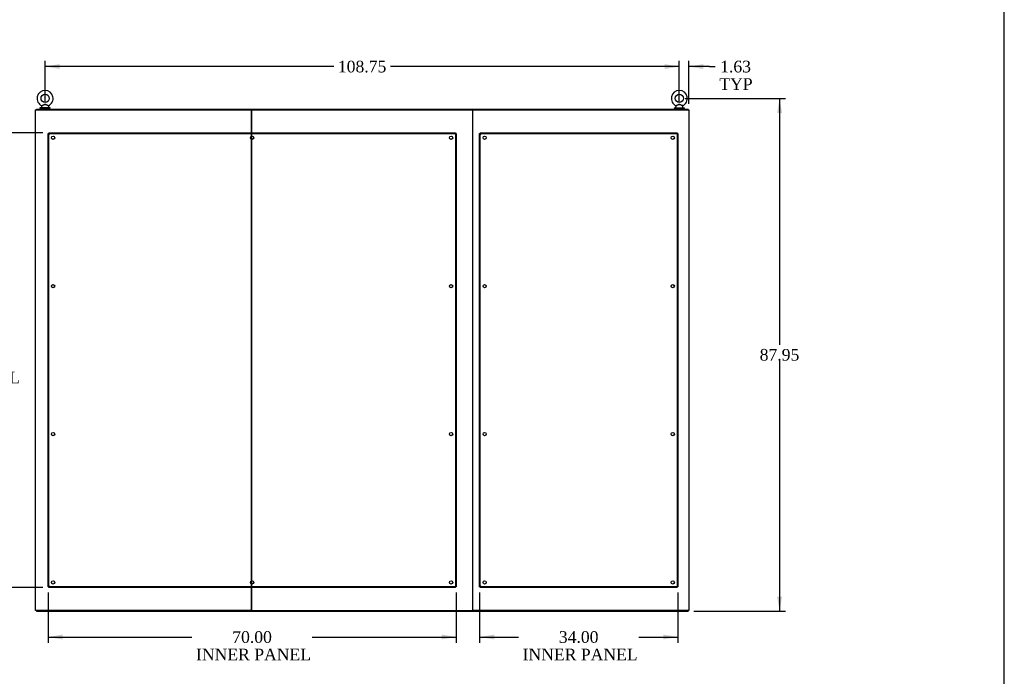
# Model space of a CAD drawing. Header units: inches. Extents: x 2 to 538, y -2 to 358.
# Tile 34 of 39: x 369 to 538, y 97 to 210. Entities that reach past the tile are written whole.
import ezdxf
from ezdxf.enums import TextEntityAlignment as Align
from ezdxf.lldxf.tags import DXFTag

# ---------------------------------------------------------------- set-up
doc = ezdxf.new("R2010")
doc.units = ezdxf.units.IN
doc.header["$MEASUREMENT"] = 0
for name, color, linetype in [('COM40146', 7, 'Continuous'), ('COM40147', 7, 'Continuous'), ('COM71126-4', 7, 'Continuous'), ('COM71127-1', 7, 'Continuous'), ('COM71128-2', 7, 'Continuous'), ('COM71129-2', 7, 'Continuous'), ('Default', 7, 'Continuous'), ('SCS00680', 7, 'Continuous'), ('WAF25362', 7, 'Continuous'), ('WAM254785', 7, 'Continuous')]:
    doc.layers.add(name, color=color, linetype=linetype)
doc.styles.add('SEACAD_Times_New_Roman', font='times.ttf')
tags = doc.linetypes.add('HIDDEN2', pattern=[0.1875, 0.125, -0.0625]).pattern_tags.tags
tags[6:7] = [DXFTag(74, 4), DXFTag(75, 0), DXFTag(340, '0'), DXFTag(46, 0.0), DXFTag(50, 0.0), DXFTag(44, 0.0), DXFTag(45, 0.0)]
tags[4:5] = [DXFTag(74, 4), DXFTag(75, 0), DXFTag(340, '0'), DXFTag(46, 0.0), DXFTag(50, 0.0), DXFTag(44, 0.0), DXFTag(45, 0.0)]
doc.dimstyles.new('HAMMOND_(STH_-_540x360)', dxfattribs={"dimtxt": 2, "dimasz": 2.5, "dimexe": 1, "dimexo": 1, "dimgap": 0.5, "dimtad": 0, "dimtih": 1, "dimtoh": 1, "dimzin": 0, "dimdsep": 46, "dimtxsty": 'SEACAD_Times_New_Roman', "dimblk1": '_SE_FILLED', "dimblk2": '_SE_FILLED', "dimsah": 1, "dimcen": 1, "dimadec": 0, "dimazin": 0, "dimtfac": 0.8, "dimtofl": 0, "dimtmove": 0, "dimatfit": 3, "dimfxl": 1, "dimtolj": 1, "dimtzin": 0, "dimarcsym": 0})

# ---------------------------------------------------------------- blocks, each defined once
blk = doc.blocks.new('SE4')
at = {"layer": 'COM40146', "color": 7, "linetype": 'HIDDEN2'}
for p, q in [((373.86, 112.31), (373.86, 190.06)), ((373.86, 190.06), (373.98, 190.06)), ((373.98, 190.19), (443.73, 190.19)), ((373.98, 190.19), (373.98, 190.06)), ((373.98, 112.31), (373.98, 190.06)), ((373.98, 190.06), (443.73, 190.06)), ((374.11, 189.94), (373.98, 190.06)), ((373.98, 190.06), (373.98, 190.06)), ((373.98, 190.06), (374.11, 189.94)), ((373.98, 190.06), (373.98, 190.06)), ((374.11, 189.94), (374.11, 189.94)), ((374.11, 189.94), (374.11, 189.94)), ((443.73, 190.06), (443.61, 189.94)), ((443.61, 189.94), (443.73, 190.06)), ((443.61, 189.94), (443.61, 189.94)), ((443.61, 189.94), (443.61, 189.94)), ((443.73, 190.19), (443.73, 190.06)), ((443.73, 190.06), (443.73, 112.31)), ((443.86, 190.06), (443.73, 190.06)), ((443.73, 190.06), (443.73, 190.06)), ((443.73, 190.06), (443.73, 190.06)), ((443.86, 190.06), (443.86, 112.31)), ((373.86, 112.31), (373.98, 112.31)), ((374.11, 112.44), (373.98, 112.31)), ((373.98, 112.31), (374.11, 112.44)), ((443.73, 112.31), (373.98, 112.31)), ((373.98, 112.19), (373.98, 112.31)), ((373.98, 112.31), (373.98, 112.31)), ((373.98, 112.31), (373.98, 112.31)), ((443.73, 112.19), (373.98, 112.19)), ((374.11, 112.44), (374.11, 112.44)), ((374.11, 112.44), (374.11, 112.44)), ((443.61, 112.44), (443.61, 112.44)), ((443.61, 112.44), (443.61, 112.44)), ((443.73, 112.31), (443.61, 112.44)), ((443.61, 112.44), (443.73, 112.31)), ((443.73, 112.19), (443.73, 112.31)), ((443.86, 112.31), (443.73, 112.31)), ((443.73, 112.31), (443.73, 112.31)), ((443.73, 112.31), (443.73, 112.31))]:
    blk.add_line(p, q, dxfattribs=at)
for centre in [(374.73, 189.31), (408.86, 189.31), (442.98, 189.31), (374.73, 163.87), (442.98, 163.87), (374.73, 138.5), (442.98, 138.5), (374.73, 113.06), (408.86, 113.06), (442.98, 113.06)]:
    blk.add_circle(centre, 0.281, dxfattribs=at)
for centre, start, end in [((374.83, 191.14), 230.1608, 238.91), ((372.9, 189.21), 31.09, 39.8392), ((444.81, 189.21), 140.1608, 148.91), ((442.88, 191.14), 301.09, 309.8392), ((374.83, 111.23), 121.09, 129.8392), ((372.9, 113.16), 320.1608, 328.91), ((444.81, 113.16), 211.09, 219.8392), ((442.88, 111.23), 50.1608, 58.91)]:
    blk.add_arc(centre, 1.41, start, end, dxfattribs=at)
at = {"layer": 'COM40147', "color": 7, "linetype": 'HIDDEN2'}
for p, q in [((447.86, 112.31), (447.86, 190.06)), ((447.86, 190.06), (447.98, 190.06)), ((447.98, 190.19), (481.73, 190.19)), ((447.98, 190.19), (447.98, 190.06)), ((447.98, 112.31), (447.98, 190.06)), ((447.98, 190.06), (481.73, 190.06)), ((448.11, 189.94), (447.98, 190.06)), ((447.98, 190.06), (447.98, 190.06)), ((447.98, 190.06), (448.11, 189.94)), ((447.98, 190.06), (447.98, 190.06)), ((448.11, 189.94), (448.11, 189.94)), ((448.11, 189.94), (448.11, 189.94)), ((481.73, 190.06), (481.61, 189.94)), ((481.61, 189.94), (481.73, 190.06)), ((481.61, 189.94), (481.61, 189.94)), ((481.61, 189.94), (481.61, 189.94)), ((481.73, 190.19), (481.73, 190.06)), ((481.73, 190.06), (481.73, 112.31)), ((481.86, 190.06), (481.73, 190.06)), ((481.73, 190.06), (481.73, 190.06)), ((481.73, 190.06), (481.73, 190.06)), ((481.86, 190.06), (481.86, 112.31)), ((447.86, 112.31), (447.98, 112.31)), ((448.11, 112.44), (447.98, 112.31)), ((447.98, 112.31), (448.11, 112.44)), ((481.73, 112.31), (447.98, 112.31)), ((447.98, 112.19), (447.98, 112.31)), ((447.98, 112.31), (447.98, 112.31)), ((447.98, 112.31), (447.98, 112.31)), ((481.73, 112.19), (447.98, 112.19)), ((448.11, 112.44), (448.11, 112.44)), ((448.11, 112.44), (448.11, 112.44)), ((481.61, 112.44), (481.61, 112.44)), ((481.61, 112.44), (481.61, 112.44)), ((481.73, 112.31), (481.61, 112.44)), ((481.61, 112.44), (481.73, 112.31)), ((481.73, 112.19), (481.73, 112.31)), ((481.86, 112.31), (481.73, 112.31)), ((481.73, 112.31), (481.73, 112.31)), ((481.73, 112.31), (481.73, 112.31))]:
    blk.add_line(p, q, dxfattribs=at)
for centre in [(448.73, 189.31), (480.98, 189.31), (448.73, 163.87), (480.98, 163.87), (448.73, 138.5), (480.98, 138.5), (448.73, 113.06), (480.98, 113.06)]:
    blk.add_circle(centre, 0.281, dxfattribs=at)
for centre, start, end in [((448.83, 191.14), 230.1608, 238.91), ((446.9, 189.21), 31.09, 39.8392), ((482.81, 189.21), 140.1608, 148.91), ((480.88, 191.14), 301.09, 309.8392), ((448.83, 111.23), 121.09, 129.8392), ((446.9, 113.16), 320.1608, 328.91), ((482.81, 113.16), 211.09, 219.8392), ((480.88, 111.23), 50.1608, 58.91)]:
    blk.add_arc(centre, 1.41, start, end, dxfattribs=at)
at = {"layer": 'COM71126-4', "color": 7, "linetype": 'Continuous'}
for p, q in [((371.73, 194.12), (371.98, 194.12)), ((371.73, 108.25), (371.73, 194.12)), ((371.98, 194.12), (408.48, 194.12)), ((408.48, 194.12), (408.7, 194.12)), ((408.73, 194.12), (408.73, 108.25)), ((446.73, 108.25), (446.73, 194.12)), ((446.77, 194.12), (446.98, 194.12)), ((446.98, 194.12), (483.48, 194.12)), ((483.48, 194.12), (483.73, 194.12)), ((483.73, 194.12), (483.73, 108.25)), ((371.98, 108.25), (371.73, 108.25)), ((408.48, 108.25), (371.98, 108.25)), ((408.7, 108.25), (408.48, 108.25)), ((446.98, 108.25), (446.77, 108.25)), ((483.48, 108.25), (446.98, 108.25)), ((483.73, 108.25), (483.48, 108.25))]:
    blk.add_line(p, q, dxfattribs=at)
at = {"layer": 'COM71127-1', "color": 7, "linetype": 'Continuous'}
for p, q in [((408.73, 108.25), (408.73, 194.12)), ((408.77, 194.12), (408.98, 194.12)), ((408.98, 194.12), (446.48, 194.12)), ((446.48, 194.12), (446.7, 194.12)), ((446.73, 108.25), (446.73, 194.12)), ((408.77, 108.25), (408.98, 108.25)), ((408.98, 108.25), (446.48, 108.25)), ((446.48, 108.25), (446.7, 108.25))]:
    blk.add_line(p, q, dxfattribs=at)
at = {"layer": 'COM71128-2', "color": 7, "linetype": 'Continuous'}
for p, q in [((371.86, 194.25), (483.61, 194.25)), ((371.86, 194.12), (371.86, 194.25)), ((483.61, 194.12), (483.61, 194.25)), ((408.7, 194.12), (408.77, 194.12)), ((446.7, 194.12), (446.77, 194.12))]:
    blk.add_line(p, q, dxfattribs=at)
at = {"layer": 'COM71129-2', "color": 7, "linetype": 'Continuous'}
for p, q in [((371.86, 108.25), (371.86, 108.12)), ((371.86, 108.12), (483.61, 108.12)), ((408.7, 108.25), (408.77, 108.25)), ((446.7, 108.25), (446.77, 108.25)), ((483.61, 108.25), (483.61, 108.12))]:
    blk.add_line(p, q, dxfattribs=at)
at = {"layer": 'SCS00680', "color": 7, "linetype": 'Continuous'}
for p, q in [((372.73, 194.66), (372.73, 194.54)), ((372.81, 194.78), (372.75, 194.7)), ((373.97, 194.7), (373.9, 194.78)), ((373.98, 194.54), (373.98, 194.66)), ((481.48, 194.66), (481.48, 194.54)), ((481.56, 194.78), (481.5, 194.7)), ((482.72, 194.7), (482.65, 194.78)), ((482.73, 194.54), (482.73, 194.66))]:
    blk.add_line(p, q, dxfattribs=at)
for centre in [(373.36, 196.07), (482.11, 196.07)]:
    blk.add_circle(centre, 0.704, dxfattribs=at)
for centre, radius, start, end in [((373.36, 196.07), 1.37, 90, 245.9951), ((373.36, 196.07), 1.37, 294.001, 90), ((482.11, 196.07), 1.37, 90, 245.9951), ((482.11, 196.07), 1.37, 294.001, 90), ((372.79, 194.66), 0.06, 140.3214, 180), ((372.79, 194.54), 0.06, 180, 270), ((373.93, 194.8), 0.03, 62.2972, 242.1084), ((373.92, 194.54), 0.06, 270, 0), ((373.92, 194.66), 0.06, 0, 39.6786), ((481.54, 194.66), 0.06, 140.3214, 180), ((481.54, 194.54), 0.06, 180, 270), ((482.68, 194.8), 0.03, 62.2972, 242.1084), ((482.67, 194.54), 0.06, 270, 0), ((482.67, 194.66), 0.06, 0, 39.6786)]:
    blk.add_arc(centre, radius, start, end, dxfattribs=at)
for points, knots in [([(372.8, 194.82), (372.8, 194.82), (372.8, 194.82), (372.8, 194.83), (372.83, 194.84), (372.91, 194.88), (372.96, 194.9), (373.06, 194.95), (373.12, 194.98), (373.24, 195.03), (373.3, 195.05), (373.4, 195.05), (373.43, 195.04), (373.49, 195.02), (373.52, 195.01), (373.61, 194.97), (373.67, 194.95), (373.78, 194.89), (373.83, 194.87), (373.9, 194.83), (373.92, 194.82), (373.92, 194.82)], [0.4341316, 0.4341316, 0.4341316, 0.4341316, 0.4375, 0.4375, 0.5, 0.5, 0.5625, 0.5625, 0.625, 0.625, 0.6875, 0.6875, 0.71875, 0.71875, 0.75, 0.75, 0.8125, 0.8125, 0.875, 0.875, 0.9345213, 0.9345213, 0.9345213, 0.9345213]), ([(373.91, 194.78), (373.91, 194.78), (373.89, 194.79), (373.82, 194.82), (373.78, 194.85), (373.7, 194.89), (373.67, 194.91), (373.62, 194.94), (373.59, 194.95), (373.53, 194.98), (373.5, 195), (373.44, 195.02), (373.41, 195.03), (373.34, 195.03), (373.31, 195.03), (373.25, 195.01), (373.22, 195), (373.13, 194.95), (373.07, 194.92), (372.97, 194.86), (372.92, 194.84), (372.84, 194.79), (372.82, 194.78), (372.81, 194.78), (372.81, 194.78), (372.81, 194.78)], [0.0683017, 0.0683017, 0.0683017, 0.0683017, 0.125, 0.125, 0.1875, 0.1875, 0.21875, 0.21875, 0.25, 0.25, 0.28125, 0.28125, 0.3125, 0.3125, 0.34375, 0.34375, 0.375, 0.375, 0.4375, 0.4375, 0.5, 0.5, 0.5625, 0.5625, 0.5685641, 0.5685641, 0.5685641, 0.5685641]), ([(481.55, 194.82), (481.55, 194.82), (481.55, 194.82), (481.55, 194.83), (481.58, 194.84), (481.66, 194.88), (481.71, 194.9), (481.81, 194.95), (481.87, 194.98), (481.99, 195.03), (482.05, 195.05), (482.15, 195.05), (482.18, 195.04), (482.24, 195.02), (482.27, 195.01), (482.36, 194.97), (482.42, 194.95), (482.53, 194.89), (482.58, 194.87), (482.65, 194.83), (482.67, 194.82), (482.67, 194.82)], [0.4341316, 0.4341316, 0.4341316, 0.4341316, 0.4375, 0.4375, 0.5, 0.5, 0.5625, 0.5625, 0.625, 0.625, 0.6875, 0.6875, 0.71875, 0.71875, 0.75, 0.75, 0.8125, 0.8125, 0.875, 0.875, 0.9345213, 0.9345213, 0.9345213, 0.9345213]), ([(482.66, 194.78), (482.66, 194.78), (482.64, 194.79), (482.57, 194.82), (482.53, 194.85), (482.45, 194.89), (482.42, 194.91), (482.37, 194.94), (482.34, 194.95), (482.28, 194.98), (482.25, 195), (482.19, 195.02), (482.16, 195.03), (482.09, 195.03), (482.06, 195.03), (482, 195.01), (481.97, 195), (481.88, 194.95), (481.82, 194.92), (481.72, 194.86), (481.67, 194.84), (481.59, 194.79), (481.57, 194.78), (481.56, 194.78), (481.56, 194.78), (481.56, 194.78)], [0.0683017, 0.0683017, 0.0683017, 0.0683017, 0.125, 0.125, 0.1875, 0.1875, 0.21875, 0.21875, 0.25, 0.25, 0.28125, 0.28125, 0.3125, 0.3125, 0.34375, 0.34375, 0.375, 0.375, 0.4375, 0.4375, 0.5, 0.5, 0.5625, 0.5625, 0.5685641, 0.5685641, 0.5685641, 0.5685641])]:
    blk.add_open_spline(points, degree=3, knots=knots, dxfattribs=at)
at = {"layer": 'WAF25362', "color": 7, "linetype": 'Continuous'}
for p, q in [((374.23, 194.48), (372.48, 194.48)), ((372.48, 194.48), (372.48, 194.37)), ((374.23, 194.37), (372.48, 194.37)), ((374.23, 194.37), (374.23, 194.48)), ((481.23, 194.48), (482.98, 194.48)), ((481.23, 194.48), (481.23, 194.37)), ((481.23, 194.37), (482.98, 194.37)), ((482.98, 194.37), (482.98, 194.48))]:
    blk.add_line(p, q, dxfattribs=at)
at = {"layer": 'WAM254785', "color": 7, "linetype": 'Continuous'}
for p, q in [((372.61, 194.37), (372.61, 194.25)), ((374.11, 194.25), (374.11, 194.37)), ((481.36, 194.37), (481.36, 194.25)), ((482.86, 194.25), (482.86, 194.37))]:
    blk.add_line(p, q, dxfattribs=at)
blk = doc.blocks.new('DMBLK3461')
at = {"layer": 'Default', "linetype": 'Continuous'}
for points in [[(479.61, 201.95), (479.61, 201.11), (482.11, 201.53)], [(486.23, 201.95), (483.73, 201.53), (486.23, 201.11)]]:
    blk.add_hatch(color=7, dxfattribs=at).paths.add_polyline_path(points)
at = {"layer": 'Default', "color": 7, "linetype": 'Continuous'}
for p, q in [((482.11, 201.53), (477.11, 201.53)), ((482.11, 195.37), (482.11, 202.53)), ((483.73, 195.12), (483.73, 202.53)), ((487.27, 201.53), (483.73, 201.53)), ((487.27, 201.53), (488.27, 201.53))]:
    blk.add_line(p, q, dxfattribs=at)
at = {"layer": 'Default', "color": 7, "linetype": 'Continuous', "style": 'SEACAD_Times_New_Roman'}
for s, p in [('1.63', (489.11, 202.53)), ('TYP', (488.97, 199.53))]:
    blk.add_text(s, height=2, dxfattribs=at).set_placement(p, align=Align.TOP_LEFT)
blk = doc.blocks.new('_SE_FILLED')
at = {"color": 0}
blk.add_line((0, 0), (-1, 0), dxfattribs=at)
blk.add_solid([(0, 0), (-1, -0.1665), (-1, 0.1665), (0, 0)], dxfattribs=at)
blk = doc.blocks.new('DMBLK3462')
at = {"layer": 'Default', "linetype": 'Continuous'}
for points in [[(375.86, 201.95), (373.36, 201.53), (375.86, 201.11)], [(479.61, 201.95), (479.61, 201.11), (482.11, 201.53)]]:
    blk.add_hatch(color=7, dxfattribs=at).paths.add_polyline_path(points)
at = {"layer": 'Default', "color": 7, "linetype": 'Continuous'}
for p, q in [((373.36, 195.48), (373.36, 202.53)), ((422.86, 201.53), (373.36, 201.53)), ((482.11, 201.53), (432.6, 201.53)), ((482.11, 195.37), (482.11, 202.53))]:
    blk.add_line(p, q, dxfattribs=at)
at = {"layer": 'Default', "color": 7, "linetype": 'Continuous', "style": 'SEACAD_Times_New_Roman'}
blk.add_text('108.75', height=2, dxfattribs=at).set_placement((423.56, 202.53), align=Align.TOP_LEFT)
blk = doc.blocks.new('DMBLK3463')
at = {"layer": 'Default', "linetype": 'Continuous'}
for points in [[(358.53, 187.69), (359.36, 187.69), (358.94, 190.19)], [(358.53, 114.69), (358.94, 112.19), (359.36, 114.69)]]:
    blk.add_hatch(color=7, dxfattribs=at).paths.add_polyline_path(points)
at = {"layer": 'Default', "color": 7, "linetype": 'Continuous'}
for p, q in [((372.98, 190.19), (357.94, 190.19)), ((358.94, 190.19), (358.94, 152.89)), ((358.94, 147.19), (358.94, 112.19)), ((372.98, 112.19), (357.94, 112.19))]:
    blk.add_line(p, q, dxfattribs=at)
at = {"layer": 'Default', "color": 7, "linetype": 'Continuous', "style": 'SEACAD_Times_New_Roman'}
for s, p in [('78.00', (355.53, 152.19)), ('INNER PANEL', (349.32, 149.19))]:
    blk.add_text(s, height=2, dxfattribs=at).set_placement(p, align=Align.TOP_LEFT)
blk = doc.blocks.new('DMBLK3464')
at = {"layer": 'Default', "linetype": 'Continuous'}
for points in [[(376.36, 103.29), (376.36, 104.12), (373.86, 103.7)], [(441.36, 103.29), (443.86, 103.7), (441.36, 104.12)]]:
    blk.add_hatch(color=7, dxfattribs=at).paths.add_polyline_path(points)
at = {"layer": 'Default', "color": 7, "linetype": 'Continuous'}
for p, q in [((373.86, 111.31), (373.86, 102.7)), ((443.86, 111.31), (443.86, 102.7)), ((373.86, 103.7), (398.54, 103.7)), ((419.18, 103.7), (443.86, 103.7))]:
    blk.add_line(p, q, dxfattribs=at)
at = {"layer": 'Default', "color": 7, "linetype": 'Continuous', "style": 'SEACAD_Times_New_Roman'}
for s, p in [('70.00', (405.45, 104.7)), ('INNER PANEL', (399.24, 101.7))]:
    blk.add_text(s, height=2, dxfattribs=at).set_placement(p, align=Align.TOP_LEFT)
blk = doc.blocks.new('DMBLK3465')
at = {"layer": 'Default', "linetype": 'Continuous'}
for points in [[(450.36, 103.29), (450.36, 104.12), (447.86, 103.7)], [(479.36, 103.29), (481.86, 103.7), (479.36, 104.12)]]:
    blk.add_hatch(color=7, dxfattribs=at).paths.add_polyline_path(points)
at = {"layer": 'Default', "color": 7, "linetype": 'Continuous'}
for p, q in [((447.86, 111.31), (447.86, 102.7)), ((481.86, 111.31), (481.86, 102.7)), ((447.86, 103.7), (454.54, 103.7)), ((475.18, 103.7), (481.86, 103.7))]:
    blk.add_line(p, q, dxfattribs=at)
at = {"layer": 'Default', "color": 7, "linetype": 'Continuous', "style": 'SEACAD_Times_New_Roman'}
for s, p in [('34.00', (461.45, 104.7)), ('INNER PANEL', (455.24, 101.7))]:
    blk.add_text(s, height=2, dxfattribs=at).set_placement(p, align=Align.TOP_LEFT)
blk = doc.blocks.new('DMBLK3466')
at = {"layer": 'Default', "linetype": 'Continuous'}
for points in [[(499.72, 193.57), (499.3, 196.07), (498.88, 193.57)], [(499.72, 110.62), (498.88, 110.62), (499.3, 108.12)]]:
    blk.add_hatch(color=7, dxfattribs=at).paths.add_polyline_path(points)
at = {"layer": 'Default', "color": 7, "linetype": 'Continuous'}
for p, q in [((483.11, 196.07), (500.3, 196.07)), ((499.3, 196.07), (499.3, 153.8)), ((499.3, 151.1), (499.3, 108.12)), ((484.61, 108.12), (500.3, 108.12))]:
    blk.add_line(p, q, dxfattribs=at)
at = {"layer": 'Default', "color": 7, "linetype": 'Continuous', "style": 'SEACAD_Times_New_Roman'}
blk.add_text('87.95', height=2, dxfattribs=at).set_placement((495.89, 153.1), align=Align.TOP_LEFT)
blk = doc.blocks.new('BORDER')
at = {"layer": 'Default', "color": 7, "linetype": 'Continuous'}
blk.add_line((0, 0), (0, 27.86), dxfattribs=at)

msp = doc.modelspace()

# ---------------------------------------------------------------- block references
at = {"layer": 'Default', "color": 7, "xscale": 12.8, "yscale": 12.8, "zscale": 12.8}
msp.add_blockref('BORDER', (537.834, 1.476), dxfattribs=at)
at = {"layer": 'Default'}
msp.add_blockref('SE4', (0, 0), dxfattribs=at)

# ---------------------------------------------------------------- dimensions: what is measured, and where the dimension line sits
at = {"layer": 'Default', "color": 7, "linetype": 'Continuous'}
dim = msp.add_linear_dim(base=(373.358, 201.531), p1=(482.108, 194.374), p2=(373.358, 194.483), text='\\A1;<>', dimstyle='HAMMOND_(STH_-_540x360)', dxfattribs=at)
dim.commit()
dim.dimension.update_dxf_attribs({"geometry": 'DMBLK3462', "text_midpoint": (427.733, 201.531), "dimtype": 160})
dim = msp.add_linear_dim(base=(482.108233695, 201.531022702), p1=(483.733233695, 194.124045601), p2=(482.108233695, 194.374045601), text='\\A1;<>\\PTYP', dimstyle='HAMMOND_(STH_-_540x360)', override={"dimtmove": 1}, dxfattribs=at)
dim.commit()
dim.dimension.update_dxf_attribs({"geometry": 'DMBLK3461', "text_midpoint": (488.268665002, 201.531022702), "dimtype": 160})
for base, p1, p2, angle, text, picture, middle, dimtype in [((499.299, 108.124), (482.108, 196.072), (483.608, 108.124), 90, '\\A1;<>', 'DMBLK3466', (499.299, 152.098), 160), ((358.943, 190.187), (373.983, 190.187), (373.983, 112.187), 270, '\\A1;<>\\PINNER PANEL', 'DMBLK3463', (358.943, 151.187), 161), ((373.858, 103.704), (373.858, 112.312), (443.858, 112.312), 0, '\\A1;<>\\PINNER PANEL', 'DMBLK3464', (408.858, 103.704), 161), ((447.858, 103.704), (447.858, 112.312), (481.858, 112.312), 0, '\\A1;<>\\PINNER PANEL', 'DMBLK3465', (464.858, 103.704), 161)]:
    dim = msp.add_linear_dim(base=base, p1=p1, p2=p2, angle=angle, text=text, dimstyle='HAMMOND_(STH_-_540x360)', dxfattribs=at)
    dim.commit()
    dim.dimension.update_dxf_attribs({"geometry": picture, "text_midpoint": middle, "dimtype": dimtype})

doc.saveas('drawing.dxf')
